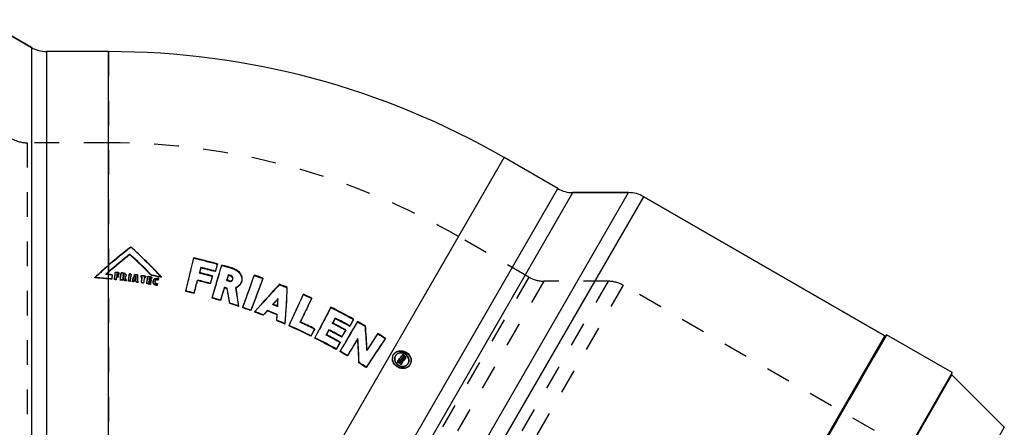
# Model space of a CAD drawing. Header units: millimetres. Extents: x 300 to 695, y 351 to 649.
# Tile 3 of 3: x 434 to 694, y 540 to 647. Entities that reach past the tile are written whole.
import ezdxf

# ---------------------------------------------------------------- set-up
doc = ezdxf.new("R2010")
doc.units = ezdxf.units.MM
doc.header["$LTSCALE"] = 65.185185
doc.linetypes.add('HIDDEN', pattern=[0.2, 0.1, -0.1])
doc.layers.add('KOERPER', color=7, linetype='CONTINUOUS')
doc.layers.add('KONST.EL_MIT_GEO', color=7, linetype='CONTINUOUS')

msp = doc.modelspace()

# ---------------------------------------------------------------- linework, layer by layer
at = {"layer": 'KOERPER', "color": 7, "linetype": 'Continuous'}
for p, q in [((424.14, 647.4), (436.89, 640.04)), ((457.29, 638.97), (440.89, 638.97)), ((457.29, 429.97), (561.79, 610.97)), ((575.99, 602.77), (561.79, 610.97)), ((579.99, 601.7), (594.7, 601.7)), ((598.7, 600.62), (662.4, 563.85)), ((662.91, 564.13), (548.41, 365.81)), ((680.24, 554.13), (662.91, 564.13))]:
    msp.add_line(p, q, dxfattribs=at)
at = {"layer": 'KOERPER', "color": 8, "linetype": 'HIDDEN'}
for p, q in [((457.29, 638.97), (457.29, 429.97)), ((457.29, 614.87), (435.79, 614.87)), ((568.35, 579.35), (549.74, 590.1))]:
    msp.add_line(p, q, dxfattribs=at)
at = {"layer": 'KOERPER', "color": 7, "linetype": 'Continuous'}
msp.add_arc((457.29, 429.97), 209, 60, 90, dxfattribs=at)
at = {"layer": 'KOERPER', "color": 8, "linetype": 'HIDDEN'}
msp.add_arc((457.29, 429.97), 184.9, 60, 90, dxfattribs=at)
at = {"layer": 'KONST.EL_MIT_GEO', "color": 7, "linetype": 'Continuous'}
for p, q in [((436.89, 640.04), (424.14, 647.4)), ((436.89, 640.04), (436.89, 428.9)), ((440.89, 638.97), (440.89, 429.97)), ((457.29, 638.97), (440.89, 638.97)), ((457.29, 429.97), (457.29, 638.97)), ((575.99, 602.77), (561.79, 610.97)), ((471.49, 421.77), (575.99, 602.77)), ((474.42, 418.84), (579.99, 601.7)), ((481.78, 406.1), (594.7, 601.7)), ((594.7, 601.7), (579.99, 601.7)), ((484.7, 403.17), (598.7, 600.62)), ((662.4, 563.85), (598.7, 600.62)), ((462.88, 585.3), (462.88, 585.4)), ((457.24, 582.51), (457.29, 582.55)), ((459.93, 580.58), (460.03, 580.57)), ((460.03, 580.57), (459.98, 580.17)), ((460.03, 580.48), (460.03, 580.57)), ((481.3, 580.56), (481.68, 580.46)), ((481.64, 581.8), (481.66, 581.94)), ((485.47, 580.81), (485.5, 580.95)), ((453.62, 579.18), (453.62, 579.27)), ((457.21, 580.1), (457.29, 580.09)), ((457.29, 580.09), (457.6, 580.07)), ((458.1, 578.8), (458.1, 578.88)), ((458.22, 579.92), (458.22, 580.01)), ((458.86, 578.8), (458.88, 579.01)), ((458.86, 578.72), (458.86, 578.8)), ((458.88, 579.01), (458.93, 579.43)), ((458.93, 579.43), (458.96, 579.64)), ((459.4, 579.47), (459.32, 578.76)), ((459.32, 578.67), (459.32, 578.76)), ((459.4, 579.39), (459.4, 579.47)), ((459.45, 579.47), (459.4, 579.47)), ((459.49, 580.22), (459.45, 579.88)), ((459.55, 579.46), (459.45, 579.47)), ((459.49, 580.13), (459.49, 580.22)), ((459.54, 580.21), (459.49, 580.22)), ((459.54, 580.13), (459.49, 580.13)), ((459.71, 580.2), (459.54, 580.21)), ((459.6, 580.12), (459.54, 580.13)), ((459.86, 579.42), (459.55, 579.46)), ((459.76, 580.19), (459.71, 580.2)), ((459.98, 580.17), (459.76, 580.19)), ((459.8, 579.84), (459.86, 579.84)), ((459.86, 579.84), (459.91, 579.83)), ((459.91, 579.83), (459.86, 579.42)), ((459.86, 579.34), (459.86, 579.42)), ((459.9, 579.74), (459.91, 579.83)), ((459.98, 580.08), (459.98, 580.17)), ((460.38, 578.64), (460.4, 578.85)), ((460.38, 578.56), (460.38, 578.64)), ((461.04, 579.2), (460.94, 578.49)), ((460.94, 578.49), (460.95, 578.57)), ((461.04, 579.29), (460.95, 578.57)), ((461.04, 579.2), (461.04, 579.29)), ((461.2, 579.27), (461.04, 579.29)), ((461.2, 579.18), (461.04, 579.2)), ((461.13, 580.04), (461.09, 579.7)), ((461.09, 579.7), (461.22, 579.68)), ((461.13, 579.95), (461.13, 580.04)), ((461.27, 580.02), (461.13, 580.04)), ((461.26, 579.93), (461.13, 579.95)), ((461.2, 579.18), (461.2, 579.27)), ((461.26, 579.93), (461.27, 580.02)), ((461.48, 578.51), (461.45, 578.6)), ((461.48, 578.43), (461.48, 578.51)), ((461.53, 578.42), (461.48, 578.43)), ((461.64, 579.38), (461.68, 579.28)), ((461.79, 578.97), (461.87, 578.76)), ((461.87, 578.76), (461.94, 578.55)), ((461.89, 579.75), (461.9, 579.83)), ((461.94, 578.55), (461.98, 578.45)), ((461.98, 578.37), (461.98, 578.45)), ((462.54, 578.29), (462.55, 578.38)), ((462.55, 578.38), (462.58, 578.59)), ((462.58, 578.59), (462.63, 579)), ((462.94, 578.24), (462.95, 578.33)), ((463.21, 580.19), (463.12, 579.57)), ((463.21, 580.1), (463.21, 580.19)), ((463.51, 578.25), (463.59, 578.45)), ((463.51, 578.17), (463.51, 578.25)), ((463.59, 578.45), (463.66, 578.66)), ((463.66, 578.66), (463.81, 579.06)), ((464.08, 578.49), (463.97, 578.19)), ((463.97, 578.1), (463.97, 578.19)), ((464.02, 579.66), (464.1, 579.86)), ((464.08, 578.4), (464.08, 578.49)), ((464.14, 578.48), (464.08, 578.49)), ((464.1, 579.86), (464.17, 580.06)), ((464.49, 579.52), (464.49, 579.61)), ((464.56, 579.6), (464.49, 579.61)), ((464.55, 579.51), (464.49, 579.52)), ((464.55, 579.51), (464.56, 579.6)), ((464.6, 578.33), (464.6, 578.41)), ((464.61, 578.1), (464.6, 578.41)), ((464.61, 578.02), (464.6, 578.33)), ((464.61, 578.02), (464.61, 578.1)), ((464.66, 578.01), (464.61, 578.02)), ((464.91, 579.96), (465, 579.95)), ((465.06, 577.95), (465.07, 578.03)), ((465.86, 579.32), (465.87, 579.41)), ((465.87, 579.41), (465.91, 579.68)), ((465.91, 579.68), (465.92, 579.72)), ((465.92, 579.72), (465.93, 579.81)), ((465.93, 579.81), (466.2, 579.77)), ((465.93, 577.82), (465.94, 577.91)), ((465.94, 577.91), (465.96, 578.07)), ((466.16, 579.27), (466.17, 579.36)), ((466.2, 579.77), (466.46, 579.73)), ((466.5, 577.74), (466.5, 577.82)), ((466.74, 579.19), (466.74, 579.28)), ((466.98, 579.65), (467.12, 579.63)), ((467.04, 579.14), (467.05, 579.23)), ((467.12, 579.63), (467.05, 579.23)), ((467.11, 579.55), (467.12, 579.63)), ((467.36, 577.6), (467.37, 577.68)), ((467.37, 577.68), (467.4, 577.89)), ((467.58, 577.65), (467.37, 577.68)), ((467.4, 577.89), (467.51, 578.51)), ((467.51, 578.51), (467.65, 579.34)), ((467.65, 579.34), (467.69, 579.54)), ((467.69, 579.54), (467.8, 579.53)), ((467.94, 578.32), (467.89, 578.02)), ((467.94, 578.24), (467.94, 578.32)), ((468, 578.31), (467.94, 578.32)), ((467.99, 578.23), (467.94, 578.24)), ((468.05, 578.22), (467.99, 578.23)), ((468.18, 578.28), (468, 578.31)), ((468.07, 579.07), (468.01, 578.73)), ((468.01, 578.73), (468.25, 578.69)), ((468.23, 578.19), (468.05, 578.22)), ((468.07, 578.98), (468.07, 579.07)), ((468.13, 579.06), (468.07, 579.07)), ((468.13, 578.97), (468.07, 578.98)), ((468.31, 579.03), (468.13, 579.06)), ((468.18, 578.96), (468.13, 578.97)), ((468.36, 578.93), (468.18, 578.96)), ((468.47, 578.24), (468.18, 578.28)), ((468.46, 578.15), (468.23, 578.19)), ((468.24, 577.96), (468.3, 577.95)), ((468.25, 578.69), (468.43, 578.66)), ((468.3, 577.95), (468.36, 577.94)), ((468.49, 579), (468.31, 579.03)), ((468.42, 577.93), (468.34, 577.52)), ((468.35, 579.44), (468.46, 579.42)), ((468.6, 578.89), (468.36, 578.93)), ((468.36, 577.94), (468.42, 577.93)), ((468.41, 577.85), (468.42, 577.93)), ((468.43, 578.66), (468.48, 578.65)), ((468.46, 579.42), (468.58, 579.4)), ((468.46, 578.15), (468.47, 578.24)), ((468.54, 578.64), (468.47, 578.24)), ((468.48, 578.65), (468.54, 578.64)), ((468.6, 578.98), (468.49, 579)), ((468.54, 578.56), (468.54, 578.64)), ((468.58, 579.4), (468.68, 579.38)), ((468.68, 579.38), (468.6, 578.98)), ((468.6, 578.89), (468.6, 578.98)), ((468.64, 579.78), (468.65, 579.87)), ((468.75, 579.77), (468.64, 579.78)), ((468.75, 579.85), (468.65, 579.87)), ((468.67, 579.3), (468.68, 579.38)), ((469.06, 578.26), (469.06, 578.18)), ((469.07, 578.34), (469.08, 578.38)), ((469.53, 578.3), (469.52, 578.26)), ((469.52, 578.21), (469.53, 578.3)), ((469.52, 578.26), (469.52, 578.22)), ((470.47, 579.05), (470.39, 578.63)), ((470.39, 578.55), (470.39, 578.63)), ((470.39, 578.59), (470.39, 578.55)), ((470.7, 579.43), (470.41, 579.48)), ((470.47, 578.97), (470.47, 579.05)), ((471.29, 579.32), (471.3, 579.41)), ((480.77, 578.46), (480.79, 578.59)), ((484.14, 577.59), (484.17, 577.71)), ((488.9, 579.84), (488.93, 579.98)), ((489.06, 578.44), (489.13, 578.42)), ((489.53, 579.65), (489.56, 579.79)), ((498.05, 578.97), (498.09, 579.1)), ((467.58, 577.57), (467.36, 577.6)), ((468.34, 577.44), (468.12, 577.48)), ((468.34, 577.52), (468.13, 577.56)), ((468.34, 577.44), (468.34, 577.52)), ((470.12, 577.15), (470.13, 577.24)), ((470.21, 577.66), (470.13, 577.24)), ((470.2, 577.57), (470.21, 577.66)), ((477.67, 575.59), (477.69, 575.71)), ((479.88, 575.06), (479.9, 575.18)), ((487.87, 576.53), (487.9, 576.66)), ((488.63, 576.3), (488.66, 576.43)), ((490.94, 576.61), (490.96, 576.49)), ((484.64, 573.8), (484.66, 573.92)), ((486.82, 573.17), (486.84, 573.29)), ((489.28, 572.41), (489.31, 572.53)), ((502.02, 573.55), (502.06, 573.67)), ((491.66, 571.64), (491.69, 571.75)), ((492.74, 571.27), (492.76, 571.39)), ((494.87, 570.52), (494.9, 570.63)), ((495.94, 570.13), (495.97, 570.25)), ((499.21, 570.47), (499.24, 570.58)), ((498.17, 569.29), (498.2, 569.4)), ((501.72, 567.87), (501.76, 567.98)), ((501.82, 569.42), (501.86, 569.54)), ((517.14, 568.43), (517.2, 568.55)), ((503.91, 566.93), (503.67, 567.04)), ((503.91, 566.93), (503.95, 567.04)), ((504.95, 566.48), (504.99, 566.59)), ((511.7, 565.61), (511.75, 565.73)), ((515.47, 565.35), (515.52, 565.46)), ((520.97, 566.36), (521.02, 566.48)), ((510.75, 563.76), (510.79, 563.86)), ((511.76, 563.25), (511.81, 563.36)), ((518.47, 562.05), (518.52, 562.16)), ((518.87, 563.52), (518.92, 563.63)), ((523.1, 563.05), (523.16, 563.16)), ((530.39, 563.1), (530.46, 563.22)), ((548.4, 366.39), (662.4, 563.85)), ((517.43, 560.24), (517.47, 560.34)), ((518.41, 559.68), (518.46, 559.79)), ((520.37, 558.55), (520.42, 558.65)), ((532.59, 558.91), (532.55, 558.84)), ((532.59, 558.91), (532.68, 559.05)), ((533.17, 558.72), (533.1, 558.61)), ((533.57, 556.89), (533.61, 556.96)), ((533.61, 556.96), (533.76, 557.18)), ((533.76, 557.18), (533.92, 557.4)), ((533.92, 557.4), (534.23, 557.83)), ((534.23, 557.83), (534.39, 558.04)), ((534.35, 556.59), (534.52, 557.02)), ((534.39, 558.04), (534.42, 558.08)), ((534.42, 558.08), (534.7, 558.48)), ((534.47, 557.48), (534.53, 557.57)), ((534.49, 557.5), (534.53, 557.57)), ((534.65, 557.39), (534.49, 557.5)), ((534.52, 557.02), (534.7, 557.46)), ((534.7, 557.46), (534.53, 557.57)), ((534.65, 557.39), (534.7, 557.46)), ((534.7, 558.48), (534.77, 558.57)), ((534.74, 557.85), (534.91, 558.1)), ((534.74, 557.85), (534.9, 557.74)), ((534.77, 558.57), (534.86, 558.69)), ((534.93, 556.98), (534.83, 556.73)), ((534.86, 558.69), (535.01, 558.9)), ((534.91, 558.1), (535.09, 558.34)), ((534.97, 557.1), (534.93, 556.98)), ((535.02, 557.22), (534.97, 557.1)), ((535.07, 557.34), (535.02, 557.22)), ((535.09, 558.33), (535.14, 558.4)), ((535.09, 558.34), (535.14, 558.4)), ((535.26, 558.21), (535.09, 558.33)), ((535.3, 558.29), (535.14, 558.4)), ((535.16, 557.76), (535.25, 557.88)), ((535.25, 557.88), (535.36, 558.04)), ((535.26, 558.21), (535.3, 558.29)), ((535.35, 558.01), (535.36, 558.04)), ((535.44, 557.46), (535.49, 557.54)), ((535.45, 558.6), (535.5, 558.56)), ((535.49, 557.54), (535.69, 557.81)), ((535.67, 557.78), (535.71, 557.85)), ((535.71, 557.85), (535.69, 557.81)), ((523.43, 556.7), (523.48, 556.8)), ((525.35, 555.49), (525.4, 555.59)), ((533.89, 556.67), (533.93, 556.74)), ((534.26, 556.41), (534.3, 556.48)), ((534.3, 556.38), (534.26, 556.41)), ((534.3, 556.48), (534.35, 556.59)), ((534.59, 556.18), (534.3, 556.38)), ((534.59, 556.18), (534.63, 556.25)), ((534.67, 556.33), (534.63, 556.25)), ((534.78, 556.61), (534.67, 556.33)), ((534.83, 556.73), (534.78, 556.61)), ((536.85, 556.04), (536.9, 556.12)), ((537.02, 556.3), (536.9, 556.12)), ((536.98, 556.23), (537.02, 556.3)), ((680.24, 554.13), (626.85, 461.67)), ((627.11, 461.68), (680.15, 553.53)), ((694, 539.68), (680.15, 553.53)), ((694, 539.68), (585.13, 351.11))]:
    msp.add_line(p, q, dxfattribs=at)
at = {"layer": 'KONST.EL_MIT_GEO', "color": 8, "linetype": 'HIDDEN'}
for p, q in [((435.79, 614.87), (435.79, 454.07)), ((457.29, 614.87), (435.79, 614.87)), ((568.35, 579.35), (549.74, 590.1)), ((463.12, 587.2), (463.12, 587.31)), ((479.79, 584.3), (479.81, 584.44)), ((486.02, 582.74), (486.05, 582.88)), ((459.07, 580.59), (459.07, 580.67)), ((460.03, 580.48), (460, 580.21)), ((460.61, 580.42), (460.61, 580.51)), ((461.32, 580.34), (461.32, 580.43)), ((481.28, 580.42), (481.3, 580.56)), ((481.31, 580.56), (481.28, 580.42)), ((486.02, 582.74), (485.96, 582.53)), ((487.18, 582.42), (487.21, 582.56)), ((490.13, 581.56), (490.16, 581.71)), ((456.6, 580.07), (456.6, 580.16)), ((456.64, 580.11), (456.6, 580.07)), ((456.67, 580.14), (456.64, 580.11)), ((458.22, 579.92), (458.2, 579.67)), ((459.4, 579.39), (459.32, 578.67)), ((459.45, 579.79), (459.45, 579.88)), ((459.46, 579.88), (459.45, 579.79)), ((459.49, 580.13), (459.46, 579.88)), ((459.87, 579.47), (459.86, 579.34)), ((459.9, 579.74), (459.87, 579.47)), ((460, 580.21), (459.98, 580.08)), ((461.09, 579.61), (461.09, 579.7)), ((461.1, 579.7), (461.09, 579.61)), ((461.09, 579.61), (461.22, 579.59)), ((461.13, 579.95), (461.1, 579.7)), ((461.22, 579.59), (461.22, 579.68)), ((461.48, 578.43), (461.42, 578.6)), ((461.43, 579.76), (461.44, 579.85)), ((461.64, 579.3), (461.64, 579.38)), ((462.8, 580.16), (462.81, 580.24)), ((463.18, 579.9), (463.12, 579.49)), ((463.21, 580.1), (463.18, 579.9)), ((464.08, 578.4), (463.97, 578.1)), ((464.17, 579.98), (464.17, 580.06)), ((464.22, 578.8), (464.23, 578.88)), ((464.25, 578.87), (464.22, 578.8)), ((464.57, 579.17), (464.55, 579.51)), ((464.58, 578.83), (464.57, 579.17)), ((464.58, 578.75), (464.58, 578.83)), ((464.58, 578.75), (464.58, 578.83)), ((465, 579.86), (465, 579.95)), ((465.86, 579.32), (465.93, 579.73)), ((465.93, 579.73), (465.93, 579.81)), ((466.17, 579.28), (466.17, 579.36)), ((467.07, 579.28), (467.04, 579.14)), ((467.11, 579.55), (467.07, 579.28)), ((467.68, 579.46), (467.69, 579.54)), ((467.88, 577.93), (467.89, 578.02)), ((467.9, 578.02), (467.88, 577.93)), ((467.94, 578.24), (467.9, 578.02)), ((468.01, 578.64), (468.01, 578.73)), ((468.02, 578.73), (468.01, 578.64)), ((468.07, 578.98), (468.02, 578.73)), ((468.41, 577.85), (468.36, 577.58)), ((468.49, 578.29), (468.46, 578.15)), ((468.54, 578.56), (468.49, 578.29)), ((468.62, 579.03), (468.6, 578.89)), ((468.67, 579.3), (468.62, 579.03)), ((469.07, 578.26), (469.08, 578.38)), ((469.07, 578.26), (469.07, 578.29)), ((469.52, 578.22), (469.51, 578.14)), ((469.52, 578.18), (469.51, 578.14)), ((469.52, 578.18), (469.52, 578.26)), ((469.52, 578.21), (469.52, 578.18)), ((470.47, 578.97), (470.39, 578.59)), ((484.7, 579.54), (484.64, 579.33)), ((484.7, 579.54), (484.72, 579.68)), ((568.35, 579.35), (487.95, 440.09)), ((488.48, 578.47), (488.5, 578.61)), ((488.52, 578.6), (488.48, 578.47)), ((489.1, 578.29), (489.13, 578.42)), ((490.13, 578.8), (490.16, 578.93)), ((572.35, 578.28), (490.88, 437.16)), ((492.43, 578.23), (492.46, 578.36)), ((495.78, 579.76), (495.82, 579.9)), ((589.27, 578.28), (499.34, 422.52)), ((589.27, 578.28), (572.35, 578.28)), ((468.36, 577.58), (468.34, 577.44)), ((470.15, 577.29), (470.12, 577.15)), ((470.2, 577.57), (470.15, 577.29)), ((490.91, 576.48), (490.94, 576.61)), ((593.27, 577.21), (502.27, 419.59)), ((502.4, 577.34), (502.44, 577.47)), ((504.46, 576.52), (504.51, 576.65)), ((682.24, 525.84), (593.27, 577.21)), ((508.74, 574.71), (508.79, 574.84)), ((510.93, 573.72), (510.98, 573.85)), ((500.69, 572.11), (500.72, 572.23)), ((500.76, 572.19), (500.69, 572.11)), ((501.94, 571.6), (501.94, 571.74)), ((501.94, 571.6), (501.98, 571.73)), ((515.98, 571.3), (516.03, 571.43)), ((507.91, 567.43), (507.95, 567.54)), ((507.96, 567.54), (507.91, 567.43)), ((516.45, 567.15), (516.5, 567.27)), ((516.51, 567.27), (516.45, 567.15)), ((517.14, 568.43), (516.51, 567.27)), ((521.99, 568.12), (521.87, 567.93)), ((521.99, 568.12), (522.04, 568.24)), ((523.03, 567.53), (523.09, 567.66)), ((511.7, 565.61), (511.6, 565.41)), ((515.47, 565.35), (514.83, 564.16)), ((519.9, 565.3), (519.78, 565.1)), ((519.9, 565.3), (519.95, 565.42)), ((525.11, 566.33), (525.17, 566.46)), ((514.77, 564.05), (514.82, 564.16)), ((514.83, 564.16), (514.77, 564.05)), ((528.36, 564.38), (528.42, 564.5)), ((662.81, 563.96), (548.51, 365.98)), ((518.47, 562.05), (518.36, 561.85)), ((525.56, 560.02), (525.61, 560.13)), ((532.55, 558.84), (532.59, 558.91)), ((532.64, 558.98), (532.68, 559.05)), ((533.1, 558.6), (533.06, 558.53)), ((533.13, 558.64), (533.17, 558.72)), ((533.95, 556.76), (534.42, 557.41)), ((534.42, 557.41), (534.49, 557.5)), ((534.52, 557.06), (534.65, 557.39)), ((534.69, 557.78), (534.74, 557.85)), ((534.69, 557.78), (534.74, 557.84)), ((534.69, 557.78), (534.86, 557.66)), ((534.74, 557.84), (534.92, 558.08)), ((534.86, 557.66), (534.9, 557.74)), ((534.92, 558.08), (535.01, 558.2)), ((534.97, 558.83), (535.01, 558.9)), ((535.01, 558.2), (535.05, 558.27)), ((535.03, 557.27), (535.07, 557.34)), ((535.05, 558.27), (535.09, 558.33)), ((535.12, 557.69), (535.32, 557.96)), ((535.12, 557.69), (535.16, 557.76)), ((535.32, 557.96), (535.35, 558.01)), ((535.44, 557.46), (535.51, 557.55)), ((535.46, 558.49), (535.5, 558.56)), ((535.51, 557.55), (535.64, 557.74)), ((535.64, 557.74), (535.67, 557.78)), ((535.67, 557.77), (535.64, 557.74)), ((533.89, 556.67), (533.95, 556.76)), ((534.26, 556.41), (534.31, 556.51)), ((536.37, 556.39), (536.46, 556.53)), ((536.37, 556.39), (536.41, 556.46)), ((536.46, 556.53), (536.5, 556.6)), ((536.9, 556.12), (536.85, 556.04))]:
    msp.add_line(p, q, dxfattribs=at)
at = {"layer": 'KONST.EL_MIT_GEO', "color": 7, "linetype": 'Continuous'}
for centre, radius, start, end in [((440.89, 646.97), 8, 240, 270), ((579.99, 609.7), 8, 240, 270), ((594.7, 593.7), 8, 60, 90), ((542.72, 483.6), 130.73, 127.5066, 130.8049), ((389.1, 502.45), 112.6, 43.1123, 48.8996), ((543.42, 482.45), 130.71, 128.0384, 131.2231), ((543.39, 482.26), 130.77, 128.004, 131.1836), ((388.48, 502.04), 111.73, 44.3759, 48.2487), ((388.58, 501.96), 111.66, 44.444, 48.2848), ((-925.42, 921.32), 1445.04, 346.16237, 346.5188), ((443.76, 426.97), 161.55, 75.0771, 77.1054), ((443.83, 427.25), 161.26, 74.8228, 75.0765), ((546.28, 479.52), 136.15, 130.8441, 132.8929), ((547.28, 478.09), 136.54, 131.4216, 131.6215), ((547.15, 477.96), 136.47, 131.3526, 131.5242), ((547.37, 477.99), 136.66, 131.2352, 131.4216), ((547.22, 477.88), 136.59, 131.1809, 131.3526), ((443, 424.73), 156.77, 83.801, 84.1148), ((-366.49, 681.84), 833.28, 352.90043, 353.01539), ((443.02, 424.94), 156.56, 83.2886, 83.5499), ((461.23, 579.7), 0.728, 75.837, 83.2664), ((443.73, 427.18), 159.2, 74.801, 76.2274), ((443.69, 427.17), 159.36, 74.792, 76.2184), ((443.62, 427.18), 157.94, 75.1977, 76.0533), ((-1557.15, 1181.45), 2130.27, 343.42985, 343.67227), ((443.89, 427.47), 161.03, 73.3001, 74.3945), ((440.07, 394.56), 185.2, 84.6656, 85.8051), ((440.04, 393.82), 185.86, 85.5604, 85.8127), ((440.08, 394.22), 185.46, 84.6755, 85.5606), ((440.08, 393.66), 187.22, 84.7502, 84.9388), ((442.88, 424.57), 155.06, 84.3655, 84.6682), ((442.91, 424.58), 154.96, 84.3726, 84.6753), ((442.94, 424.55), 156.21, 84.3844, 84.6146), ((442.9, 424.77), 154.86, 83.9139, 84.0834), ((442.93, 424.78), 154.76, 83.9211, 84.0904), ((442.97, 424.82), 155.44, 83.7636, 83.933), ((442.96, 424.79), 155.96, 83.801, 83.9328), ((443.01, 424.8), 156.2, 83.7619, 83.9046), ((442.92, 424.99), 154.64, 83.3067, 83.5187), ((442.95, 425), 154.54, 83.3138, 83.5257), ((346.23, 536.7), 122.6, 19.9799, 20.3156), ((346.52, 536.67), 122.31, 20.0482, 20.3421), ((442.94, 425.13), 154.49, 82.9206, 83.1077), ((442.97, 425.15), 154.39, 82.9276, 83.0939), ((461.33, 579.85), 0.567, 303.6741, 311.9279), ((346.6, 537.06), 122.58, 19.9936, 20.1481), ((461.31, 579.81), 0.592, 32.4895, 40.0066), ((442.98, 425.28), 154.26, 82.5656, 82.7155), ((442.96, 425.27), 154.36, 82.5586, 82.7085), ((443.05, 425.21), 156.28, 82.5897, 82.7396), ((442.97, 425.4), 154.23, 82.1738, 82.3464), ((443, 425.41), 154.13, 82.1809, 82.3535), ((443.03, 425.47), 154.37, 81.9688, 82.1626), ((443, 425.47), 154.47, 81.9618, 82.134), ((443.08, 425.41), 156.08, 81.96, 82.2348), ((443.02, 425.45), 154.89, 81.9974, 82.1312), ((232.45, 570.49), 232.28, 2.0578, 2.2465), ((442.99, 425.54), 154.08, 81.7629, 81.9352), ((443.02, 425.55), 153.99, 81.7699, 81.9231), ((231.61, 571.12), 233.56, 1.6968, 2.1664), ((443.12, 425.63), 155.37, 81.4675, 81.5815), ((443.09, 425.62), 155.47, 81.4607, 81.5747), ((443.05, 425.72), 153.82, 81.2311, 81.4436), ((443.02, 425.71), 153.91, 81.2241, 81.4366), ((443.12, 425.69), 155.8, 81.1898, 81.3856), ((443.1, 425.73), 155.36, 81.1341, 81.2482), ((443.13, 425.74), 155.26, 81.1409, 81.255), ((443.15, 425.85), 155.64, 80.6825, 80.8873), ((443.07, 425.92), 154.11, 80.6018, 80.7341), ((389.13, 502.51), 110.87, 44.1858, 44.4415), ((389.03, 502.59), 110.95, 44.148, 44.3734), ((443.21, 426.06), 155.91, 79.6194, 80.5694), ((443.23, 426.01), 155.86, 79.956, 80.5761), ((469.85, 578.2), 0.789, 169.6436, 175.5), ((469.87, 578.23), 0.805, 159.756, 169.5521), ((469.9, 578.22), 0.841, 155.1192, 159.794), ((469.93, 578.21), 0.865, 150.5018, 155.114), ((469.95, 578.19), 0.894, 145.9737, 150.5005), ((470.01, 578.15), 0.969, 115.7169, 120.0575), ((470.03, 578.19), 0.514, 209.4167, 218.9769), ((470.05, 578.21), 0.541, 218.976, 223.6348), ((470.07, 578.22), 0.563, 223.6656, 232.6683), ((470.09, 578.02), 1.1, 69.4427, 77.3988), ((443.26, 426.18), 155.69, 79.6259, 79.8459), ((-1106.22, 991.55), 1639.87, 345.2868, 345.40955), ((-1120.93, 995.19), 1655.01, 345.29865, 345.42063), ((443.55, 427.25), 155.72, 74.8906, 76.1737), ((443.51, 427.24), 155.87, 74.8811, 76.1641), ((443.65, 427.31), 157.81, 74.9124, 75.1976), ((443.74, 427.64), 157.46, 73.2741, 73.4846), ((443.86, 427.62), 158.75, 73.2784, 73.5156), ((443.82, 427.61), 158.9, 73.2695, 73.5067), ((489.53, 579.07), 0.643, 341.3086, 347.5758), ((444.06, 427.99), 160.48, 70.326, 71.1848), ((443.05, 425.91), 153.71, 80.6109, 80.8156), ((443.08, 425.92), 153.62, 80.6179, 80.8226), ((470.04, 578.19), 1.01, 227.9129, 232.0665), ((470.13, 578.4), 1.16, 243.7442, 258.6931), ((443.29, 426.99), 152.52, 76.6884, 76.9731), ((443.26, 427.05), 152.59, 76.1087, 76.963), ((443.31, 427.09), 152.41, 76.1189, 76.6884), ((443.68, 427.69), 155.26, 73.1705, 73.4632), ((443.64, 427.69), 155.4, 73.161, 73.4538), ((357.23, 552.2), 133.59, 8.702, 10.3947), ((356.53, 552.29), 134.31, 8.6642, 10.3521), ((358.7, 553.82), 134.19, 7.9125, 9.7254), ((637.99, 449.55), 186.38, 136.6562, 139.64), ((444.16, 428.27), 160.19, 67.8683, 68.6632), ((328.4, 582.09), 176.19, 355.102, 358.2321), ((443.44, 427.57), 151.92, 73.9804, 74.2658), ((443.41, 427.62), 152, 73.3997, 74.2557), ((443.46, 427.65), 151.84, 73.4097, 73.9805), ((443.51, 427.92), 151.68, 71.4788, 72.4246), ((636.33, 448.41), 183.63, 136.9877, 137.6021), ((635.83, 448.52), 183.13, 136.943, 137.5218), ((326.53, 580.18), 175.65, 357.2402, 357.8763), ((444.23, 428.43), 160.01, 65.3442, 66.2043), ((443.54, 427.91), 151.57, 71.804, 72.4345), ((443.56, 427.97), 151.5, 71.4887, 71.804), ((355.94, 553.42), 136.98, 7.6904, 7.9197), ((443.59, 428.07), 151.4, 70.7741, 71.06), ((443.57, 428.1), 151.5, 70.1924, 71.0501), ((443.61, 428.12), 151.34, 70.2022, 70.7741), ((443.66, 428.24), 151.21, 68.8708, 69.7732), ((443.62, 428.24), 151.35, 68.861, 69.7634), ((640.85, 443.97), 189.91, 138.2342, 138.7082), ((641.29, 443.93), 190.32, 138.2791, 138.7534), ((443.78, 428.35), 152.55, 67.6374, 68.6949), ((443.74, 428.34), 152.68, 67.6279, 68.6853), ((443.86, 428.33), 154.72, 68.159, 68.4366), ((443.87, 428.35), 154.7, 67.937, 68.159), ((2769.87, -613.06), 2546.13, 152.27616, 152.48113), ((444.23, 428.43), 160.01, 60.9001, 63.3368), ((319.72, 580.34), 182.43, 356.0793, 356.5687), ((443.72, 428.41), 151.03, 66.6156, 67.4183), ((319.14, 580.58), 183.05, 356.0516, 356.5407), ((443.69, 428.41), 151.16, 66.5056, 67.4086), ((443.84, 428.5), 153.11, 63.672, 65.2472), ((444.04, 428.49), 156.56, 62.1128, 62.4311), ((444.15, 428.46), 157.86, 60.8824, 62.4584), ((444.11, 428.45), 158.01, 60.8744, 62.4501), ((1943.2, -273.5), 1650.54, 149.361, 149.67801), ((444.19, 428.36), 160.09, 59.6106, 60.4703), ((443.75, 428.47), 150.98, 63.6523, 66.0857), ((443.71, 428.46), 151.11, 63.6428, 66.0761), ((443.95, 428.46), 154.44, 60.9802, 62.4121), ((443.91, 428.46), 154.59, 60.9717, 62.4033), ((444.03, 428.46), 156.59, 60.9986, 62.1127), ((396.6, 554.35), 129.14, 2.5662, 5.3812), ((443.73, 428.43), 151.02, 60.7896, 63.2224), ((443.69, 428.43), 151.15, 60.7805, 63.2129), ((443.83, 428.48), 153.13, 62.2084, 62.3834), ((443.82, 428.44), 153.17, 60.8086, 62.2084), ((1811.66, -222.6), 1509.18, 148.62872, 148.82855), ((1813.42, -223.21), 1511.01, 148.63885, 148.83901), ((391.98, 553.06), 131.5, 1.5854, 4.3567), ((391.37, 553.25), 132.16, 1.5382, 4.3022), ((1508.09, -90.73), 1176.17, 146.22761, 146.67239), ((1510.37, -91.85), 1178.71, 146.23741, 146.68251), ((1587.25, -120.29), 1260.97, 147.10762, 147.34373), ((444.08, 428.18), 160.3, 57.3935, 58.2524), ((662.55, 564.11), 0.3, 240, 320.0009), ((443.67, 428.33), 151.13, 59.5021, 60.3603), ((443.63, 428.33), 151.26, 59.493, 60.3511), ((534.32, 557.86), 2.03, 125.0324, 131.361), ((534.36, 557.8), 2.1, 118.6843, 125.0288), ((534.49, 557.88), 2.17, 170.6108, 183.1598), ((534.2, 557.98), 1.86, 137.8891, 144.802), ((534.27, 557.92), 1.95, 131.3582, 137.8901), ((534.55, 557.81), 1.66, 173.4022, 180.6466), ((534.52, 557.82), 1.63, 166.314, 173.3993), ((534.48, 557.83), 1.58, 159.3695, 166.3145), ((534.4, 557.86), 1.5, 150.0736, 159.39), ((426.72, 402.6), 187.67, 55.1776, 55.2972), ((426.94, 402.98), 187.32, 55.1685, 55.2883), ((534.51, 557.66), 1.72, 101.0975, 115.4043), ((425.77, 400.92), 192.07, 55.1791, 55.3373), ((535.07, 557.91), 0.572, 269.985, 275.7314), ((534.5, 557.1), 2.29, 55.5074, 69.6319), ((535.06, 557.77), 0.494, 298.2704, 304.2098), ((535.1, 557.84), 0.49, 298.4984, 304.5145), ((535.14, 557.79), 0.433, 316.9177, 323.6442), ((535.12, 558.02), 0.668, 41.6163, 55.137), ((535.19, 558.05), 0.591, 20.9891, 28.3422), ((534.45, 557.01), 2.3, 52.1796, 55.7015), ((534.47, 557.04), 2.27, 46.3874, 52.1888), ((535.06, 557.3), 1.6, 352.8232, 0.3191), ((535.14, 557.37), 1.57, 345.4686, 352.8213), ((535.27, 557.3), 2.01, 343.174, 349.834), ((535.23, 557.31), 2.05, 349.8385, 356.6), ((535.2, 557.31), 2.08, 356.6036, 3.2555), ((443.55, 428.13), 151.36, 57.2889, 58.1462), ((443.51, 428.13), 151.49, 57.28, 58.1372), ((535.01, 557.97), 2.15, 216.0426, 220.0416), ((535.02, 557.98), 2.16, 220.0417, 226.162), ((535.03, 557.99), 2.17, 226.1668, 228.8393), ((535.06, 558.03), 2.23, 228.8714, 243.3162), ((535.05, 558.02), 2.21, 243.3479, 255.9964), ((427.06, 403.16), 187.1, 54.9059, 55.0288), ((535.04, 557.98), 2.17, 255.9908, 262.1838), ((535.06, 557.57), 1.76, 288.0708, 295.0335), ((535.18, 557.49), 2.2, 297.8856, 303.9563), ((535.28, 557.31), 1.41, 323.2103, 326.586), ((535.26, 557.32), 1.44, 326.5867, 329.9784), ((535.39, 557.25), 1.89, 316.2729, 322.9508), ((535.32, 557.28), 1.96, 330.0479, 343.1943), ((680.36, 553.74), 0.3, 175.0001, 225)]:
    msp.add_arc(centre, radius, start, end, dxfattribs=at)
at = {"layer": 'KONST.EL_MIT_GEO', "color": 8, "linetype": 'HIDDEN'}
for centre, radius, start, end in [((435.79, 622.87), 8, 240, 270), ((542.53, 483.6), 130.53, 127.4696, 130.769), ((389.21, 502.37), 112.51, 43.15, 48.9354), ((-913.51, 918.57), 1432.83, 346.1505, 346.50893), ((443.8, 427), 161.36, 74.8322, 77.1143), ((546.05, 479.49), 135.95, 130.7637, 132.8391), ((-335.08, 669.65), 799.13, 353.46624, 353.60083), ((443.03, 424.75), 156.66, 83.7687, 84.1216), ((-363.93, 681.55), 830.72, 352.87823, 353.00777), ((443.05, 424.95), 156.46, 83.2954, 83.5568), ((443.66, 427.2), 157.77, 74.9218, 76.2052), ((-1536.24, 1175.56), 2108.57, 343.41806, 343.66227), ((443.93, 427.48), 160.86, 73.3087, 74.4032), ((440.08, 393.24), 187.56, 84.7366, 84.9485), ((442.96, 424.53), 156.13, 84.3914, 84.7366), ((442.99, 424.81), 155.86, 83.7703, 83.9398), ((461.33, 579.77), 0.566, 303.584, 309.1879), ((346.69, 536.94), 122.51, 19.7628, 20.226), ((-409.31, 700.25), 880.35, 352.0371, 352.15944), ((443.08, 425.22), 156.18, 82.5965, 82.7464), ((856.43, 436.72), 417.6, 159.9373, 160.2013), ((443.11, 425.43), 155.98, 81.9325, 82.2416), ((443.05, 425.46), 154.79, 82.0043, 82.1382), ((232.27, 571.03), 232.9, 1.7031, 2.1732), ((443.14, 425.67), 155.73, 81.1476, 81.5882), ((443.18, 425.87), 155.53, 80.5664, 80.935), ((443.1, 425.93), 154.01, 80.5426, 80.7411), ((443.14, 425.92), 154.74, 80.5542, 80.7527), ((469.84, 578.12), 0.789, 169.6083, 175.4449), ((443.78, 427.65), 157.3, 73.2569, 73.494), ((489.52, 578.93), 0.623, 347.5414, 353.2585), ((490.13, 578.78), 2.37, 341.6381, 346.6638), ((444.09, 427.99), 160.32, 70.3344, 71.1933), ((572.35, 586.28), 8, 240, 270), ((589.27, 570.28), 8, 60, 90), ((489.65, 579.29), 3.09, 294.2399, 295.2288), ((358.51, 553.58), 134.37, 7.7241, 9.8145), ((637.55, 449.58), 185.98, 136.612, 139.5948), ((444.2, 428.27), 160.03, 67.8766, 68.6715), ((328.94, 581.84), 175.61, 355.1298, 358.2618), ((326.19, 579.99), 175.95, 357.3128, 357.5513), ((327.88, 579.91), 174.25, 357.5511, 357.9059), ((444.26, 428.43), 159.86, 65.3523, 66.2125), ((443.9, 428.35), 154.57, 67.9462, 68.4458), ((2772.81, -615.27), 2549.75, 152.2661, 152.4702), ((444.27, 428.44), 159.85, 60.9081, 63.3448), ((443.88, 428.5), 152.97, 63.6812, 65.2564), ((1941.73, -273.12), 1649.06, 149.35105, 149.66744), ((444.22, 428.36), 159.93, 59.6184, 60.4781), ((444.07, 428.47), 156.44, 61.0071, 62.4395), ((396.44, 554.11), 129.25, 2.6213, 5.4274), ((443.86, 428.45), 153.03, 60.8176, 62.3923), ((1585.04, -119.28), 1258.55, 147.09777, 147.33367), ((444.11, 428.18), 160.15, 57.401, 58.26), ((662.55, 564.11), 0.3, 320.0009, 330), ((534.4, 557.81), 2.12, 164.3648, 176.9264), ((534.28, 557.83), 1.41, 146.5175, 149.9987), ((534.29, 557.82), 1.43, 144.4802, 146.5145), ((1320.81, -11.2), 970.82, 144.04399, 144.18523), ((237.59, 676.34), 320.38, 337.9722, 338.1825), ((425.55, 400.54), 192.42, 55.1685, 55.3461), ((535.03, 557.86), 0.59, 269.9101, 274.4612), ((535.09, 557.72), 0.44, 317.0824, 323.6757), ((535.14, 557.29), 1.52, 332.1119, 345.4578), ((535.1, 557.3), 1.56, 345.4527, 352.823), ((535.21, 557.25), 1.44, 330.0047, 332.0518), ((535.25, 557.27), 2.02, 309.9865, 316.2362), ((535.36, 557.17), 1.88, 316.2541, 322.9573), ((680.36, 553.74), 0.3, 150, 175.0001)]:
    msp.add_arc(centre, radius, start, end, dxfattribs=at)
at = {"layer": 'KONST.EL_MIT_GEO', "color": 7, "linetype": 'Continuous'}
for points in [[(486.05, 582.88), (485.87, 582.24), (485.68, 581.59), (485.5, 580.95)], [(458.96, 579.64), (458.99, 579.98), (459.03, 580.33), (459.07, 580.67)], [(461.41, 580.41), (461.47, 580.39), (461.52, 580.37), (461.57, 580.35)], [(461.57, 580.35), (461.65, 580.31), (461.71, 580.25), (461.77, 580.19)], [(481.66, 581.94), (481.54, 581.48), (481.42, 581.02), (481.3, 580.56)], [(458.22, 580.01), (458.18, 579.63), (458.14, 579.26), (458.1, 578.88)], [(461.22, 579.68), (461.28, 579.67), (461.34, 579.69), (461.38, 579.72)], [(461.43, 579.8), (461.41, 579.87), (461.33, 579.92), (461.26, 579.93)], [(461.38, 579.72), (461.41, 579.75), (461.43, 579.8), (461.44, 579.85)], [(461.84, 579.53), (461.8, 579.45), (461.75, 579.38), (461.68, 579.33)], [(461.9, 579.83), (461.89, 579.69), (461.82, 579.53), (461.71, 579.43)], [(461.81, 580.13), (461.87, 580.04), (461.9, 579.94), (461.9, 579.83)], [(462.63, 579), (462.69, 579.42), (462.75, 579.83), (462.81, 580.24)], [(463.12, 579.57), (463.07, 579.16), (463.01, 578.74), (462.95, 578.33)], [(463.81, 579.06), (463.88, 579.26), (463.95, 579.46), (464.02, 579.66)], [(464.49, 579.61), (464.4, 579.36), (464.31, 579.12), (464.23, 578.88)], [(465.96, 578.07), (466.03, 578.47), (466.09, 578.87), (466.16, 579.27)], [(466.74, 579.28), (466.66, 578.79), (466.58, 578.31), (466.5, 577.82)], [(466.74, 579.19), (466.66, 578.71), (466.58, 578.22), (466.5, 577.74)], [(469.21, 578.69), (469.29, 578.81), (469.4, 578.91), (469.52, 578.98)], [(469.52, 578.22), (469.51, 578.13), (469.54, 578.02), (469.58, 577.94)], [(469.62, 578.49), (469.57, 578.43), (469.54, 578.37), (469.53, 578.3)], [(469.59, 579.02), (469.81, 579.13), (470.08, 579.15), (470.33, 579.1)], [(469.73, 577.78), (469.86, 577.68), (470.04, 577.63), (470.21, 577.66)], [(470.39, 578.55), (470.31, 578.59), (470.21, 578.62), (470.12, 578.63)], [(470.39, 578.63), (470.31, 578.68), (470.22, 578.7), (470.13, 578.71)], [(484.72, 579.68), (484.54, 579.02), (484.35, 578.37), (484.17, 577.71)], [(488.93, 579.98), (488.79, 579.52), (488.65, 579.06), (488.5, 578.61)], [(490.04, 579.27), (489.93, 579.45), (489.74, 579.59), (489.53, 579.65)], [(469.61, 577.35), (469.52, 577.4), (469.44, 577.45), (469.37, 577.52)], [(470.13, 577.24), (470.05, 577.24), (469.97, 577.24), (469.9, 577.26)], [(491.63, 576.94), (491.43, 576.76), (491.2, 576.62), (490.96, 576.5)], [(517.2, 568.55), (516.97, 568.12), (516.73, 567.7), (516.5, 567.27)], [(522.04, 568.24), (521.7, 567.66), (521.36, 567.07), (521.02, 566.48)], [(511.75, 565.73), (511.43, 565.1), (511.11, 564.48), (510.79, 563.86)], [(515.52, 565.46), (515.29, 565.03), (515.05, 564.6), (514.82, 564.16)], [(519.95, 565.42), (519.61, 564.82), (519.26, 564.22), (518.92, 563.63)], [(518.52, 562.16), (518.17, 561.56), (517.82, 560.95), (517.47, 560.34)], [(532.35, 558.23), (532.39, 558.47), (532.47, 558.7), (532.59, 558.91)], [(533.77, 559.21), (533.54, 559.1), (533.32, 558.93), (533.17, 558.72)], [(534.35, 559.3), (534.21, 559.29), (534.06, 559.26), (533.93, 559.22)], [(533.93, 556.74), (534.11, 556.99), (534.29, 557.23), (534.47, 557.48)], [(534.9, 557.74), (534.94, 557.71), (534.99, 557.7), (535.03, 557.7)], [(535.74, 558.91), (535.53, 559.06), (535.28, 559.17), (535.02, 559.24)], [(535.03, 557.7), (535.08, 557.7), (535.13, 557.72), (535.16, 557.76)], [(535.29, 557.33), (535.22, 557.29), (535.15, 557.27), (535.08, 557.27)], [(535.33, 557.4), (535.27, 557.37), (535.2, 557.35), (535.13, 557.34)], [(535.32, 558.14), (535.31, 558.17), (535.29, 558.19), (535.26, 558.21)], [(535.38, 558.18), (535.37, 558.22), (535.34, 558.26), (535.3, 558.29)], [(535.36, 558.04), (535.38, 558.06), (535.39, 558.09), (535.39, 558.12)], [(535.39, 558.12), (535.39, 558.14), (535.39, 558.16), (535.38, 558.18)], [(535.45, 557.5), (535.43, 557.47), (535.4, 557.45), (535.38, 557.43)], [(535.62, 558.46), (535.65, 558.42), (535.68, 558.38), (535.71, 558.34)], [(535.74, 558.27), (535.79, 558.14), (535.78, 557.97), (535.71, 557.85)], [(536.23, 558.59), (536.11, 558.74), (535.96, 558.87), (535.79, 558.98)], [(536.5, 556.6), (536.57, 556.72), (536.62, 556.85), (536.66, 556.98)], [(534.75, 555.83), (535.03, 555.79), (535.34, 555.81), (535.61, 555.9)], [(535.81, 555.98), (536.04, 556.09), (536.26, 556.25), (536.41, 556.46)], [(536.55, 555.72), (536.43, 555.63), (536.31, 555.54), (536.17, 555.47)], [(536.75, 555.95), (536.65, 555.84), (536.54, 555.75), (536.41, 555.66)]]:
    msp.add_open_spline(points, degree=3, dxfattribs=at)
at = {"layer": 'KONST.EL_MIT_GEO', "color": 8, "linetype": 'HIDDEN'}
for points, knots in [([(461.32, 580.34), (461.47, 580.32), (461.76, 580.2), (461.9, 579.89), (461.89, 579.75)], [0, 0, 0, 0, 0.511375, 1, 1, 1, 1]), ([(490.13, 581.56), (490.51, 581.45), (491.21, 581.12), (492.04, 580.32), (492.51, 579.31), (492.51, 578.57), (492.43, 578.23)], [0, 0, 0, 0, 0.263491, 0.518654, 0.763418, 1, 1, 1, 1]), ([(461.22, 579.59), (461.27, 579.59), (461.38, 579.61), (461.43, 579.71), (461.43, 579.76)], [0, 0, 0, 0, 0.49929, 1, 1, 1, 1]), ([(469.07, 578.29), (469.12, 578.56), (469.55, 579.07), (470.19, 579.07), (470.47, 578.97)], [0, 0, 0, 0, 0.477864, 1, 1, 1, 1]), ([(469.51, 578.14), (469.5, 577.98), (469.66, 577.63), (470.03, 577.55), (470.2, 577.57)], [0, 0, 0, 0, 0.476744, 1, 1, 1, 1]), ([(489.1, 578.29), (489.31, 578.22), (489.78, 578.23), (490.09, 578.61), (490.13, 578.8)], [0, 0, 0, 0, 0.533075, 1, 1, 1, 1]), ([(492.74, 571.27), (492.99, 571.99), (494.01, 574.82), (495.02, 577.65), (495.78, 579.76)], [0, 0, 0, 0, 0.254413, 1, 1, 1, 1]), ([(504.95, 566.48), (505.27, 567.18), (506.53, 569.92), (507.8, 572.66), (508.74, 574.71)], [0, 0, 0, 0, 0.254237, 1, 1, 1, 1]), ([(510.93, 573.72), (510.69, 573.21), (509.69, 571.15), (508.71, 569.09), (507.96, 567.54)], [0, 0, 0, 0, 0.246617, 1, 1, 1, 1]), ([(532.64, 558.98), (532.78, 559.18), (533.16, 559.53), (534.16, 559.94), (535.39, 559.77), (536.45, 559.07), (537.09, 558.21), (537.33, 557.17), (537.14, 556.5), (536.98, 556.23)], [0, 0, 0, 0, 0.102549, 0.20757, 0.439471, 0.575741, 0.725325, 0.869665, 1, 1, 1, 1]), ([(533.06, 558.53), (532.95, 558.35), (532.82, 557.92), (532.91, 556.97), (533.58, 556.13), (534.51, 555.75), (535.44, 555.69), (536.11, 556.05), (536.37, 556.39)], [0, 0, 0, 0, 0.112964, 0.236754, 0.502064, 0.638244, 0.77007, 1, 1, 1, 1]), ([(534.86, 557.66), (534.88, 557.65), (534.96, 557.61), (535.08, 557.63), (535.12, 557.69)], [0, 0, 0, 0, 0.277778, 1, 1, 1, 1]), ([(535.46, 558.49), (535.58, 558.41), (535.76, 558.18), (535.73, 557.88), (535.67, 557.77)], [0, 0, 0, 0, 0.533663, 1, 1, 1, 1])]:
    msp.add_open_spline(points, degree=3, knots=knots, dxfattribs=at)
for points in [[(481.64, 581.8), (481.53, 581.39), (481.42, 580.97), (481.31, 580.56)], [(485.96, 582.53), (485.8, 581.95), (485.64, 581.38), (485.47, 580.81)], [(458.2, 579.67), (458.16, 579.38), (458.13, 579.09), (458.1, 578.8)], [(461.43, 579.76), (461.43, 579.77), (461.43, 579.79), (461.43, 579.8)], [(461.89, 579.75), (461.89, 579.67), (461.87, 579.6), (461.84, 579.53)], [(463.12, 579.49), (463.06, 579.07), (463, 578.66), (462.94, 578.24)], [(464.49, 579.52), (464.41, 579.3), (464.33, 579.09), (464.25, 578.87)], [(465.93, 577.82), (466.01, 578.31), (466.09, 578.79), (466.17, 579.28)], [(467.36, 577.6), (467.47, 578.22), (467.57, 578.84), (467.68, 579.46)], [(484.64, 579.33), (484.47, 578.75), (484.31, 578.17), (484.14, 577.59)], [(488.9, 579.84), (488.77, 579.43), (488.64, 579.02), (488.52, 578.6)], [(521.87, 567.93), (521.57, 567.41), (521.27, 566.89), (520.97, 566.36)], [(511.6, 565.41), (511.32, 564.86), (511.03, 564.31), (510.75, 563.76)], [(519.78, 565.1), (519.48, 564.57), (519.17, 564.05), (518.87, 563.52)], [(518.36, 561.85), (518.05, 561.32), (517.74, 560.78), (517.43, 560.24)], [(532.36, 558.38), (532.4, 558.54), (532.47, 558.7), (532.55, 558.84)], [(534.31, 556.51), (534.38, 556.7), (534.45, 556.88), (534.52, 557.06)], [(535.34, 558.01), (535.35, 558.05), (535.34, 558.1), (535.32, 558.14)], [(535.32, 557.96), (535.33, 557.98), (535.34, 557.99), (535.34, 558.01)], [(535.41, 557.42), (535.39, 557.4), (535.36, 557.38), (535.33, 557.36)]]:
    msp.add_open_spline(points, degree=3, dxfattribs=at)
at = {"layer": 'KONST.EL_MIT_GEO', "color": 7, "linetype": 'Continuous'}
for points, knots in [([(490.16, 581.71), (490.54, 581.59), (491.25, 581.26), (492.08, 580.46), (492.55, 579.44), (492.54, 578.7), (492.46, 578.36)], [0, 0, 0, 0, 0.263747, 0.519095, 0.763464, 1, 1, 1, 1]), ([(461.44, 579.85), (461.44, 579.89), (461.4, 579.98), (461.31, 580.01), (461.27, 580.02)], [0, 0, 0, 0, 0.480928, 1, 1, 1, 1]), ([(469.36, 577.44), (469.3, 577.49), (469.12, 577.69), (469.04, 577.98), (469.06, 578.18)], [0, 0, 0, 0, 0.275644, 1, 1, 1, 1]), ([(469.37, 577.52), (469.31, 577.57), (469.13, 577.77), (469.05, 578.06), (469.06, 578.26)], [0, 0, 0, 0, 0.260037, 1, 1, 1, 1]), ([(470.12, 578.63), (469.99, 578.64), (469.71, 578.57), (469.55, 578.34), (469.52, 578.21)], [0, 0, 0, 0, 0.525114, 1, 1, 1, 1]), ([(470.13, 578.71), (470.03, 578.72), (469.83, 578.69), (469.67, 578.57), (469.62, 578.49)], [0, 0, 0, 0, 0.510814, 1, 1, 1, 1]), ([(489.13, 578.42), (489.33, 578.36), (489.76, 578.36), (490.08, 578.68), (490.14, 578.86)], [0, 0, 0, 0, 0.520518, 1, 1, 1, 1]), ([(490.16, 578.93), (490.2, 579.11), (490.09, 579.52), (489.75, 579.73), (489.56, 579.79)], [0, 0, 0, 0, 0.47867, 1, 1, 1, 1]), ([(490.14, 578.86), (490.15, 578.96), (490.13, 579.11), (490.06, 579.24), (490.04, 579.27)], [0, 0, 0, 0, 0.738595, 1, 1, 1, 1]), ([(492.46, 578.36), (492.37, 577.99), (491.98, 577.25), (491.31, 576.78), (490.94, 576.61)], [0, 0, 0, 0, 0.489057, 1, 1, 1, 1]), ([(492.37, 578.03), (492.27, 577.72), (492.03, 577.32), (491.72, 577.01), (491.63, 576.94)], [0, 0, 0, 0, 0.744492, 1, 1, 1, 1]), ([(492.76, 571.39), (493.02, 572.11), (494.04, 574.94), (495.06, 577.78), (495.82, 579.9)], [0, 0, 0, 0, 0.254267, 1, 1, 1, 1]), ([(498.05, 578.97), (497.79, 578.27), (496.73, 575.46), (495.67, 572.64), (494.87, 570.52)], [0, 0, 0, 0, 0.245473, 1, 1, 1, 1]), ([(498.09, 579.1), (497.83, 578.41), (496.77, 575.59), (495.71, 572.76), (494.9, 570.63)], [0, 0, 0, 0, 0.245611, 1, 1, 1, 1]), ([(470.12, 577.15), (470.06, 577.15), (469.81, 577.17), (469.57, 577.27), (469.42, 577.39)], [0, 0, 0, 0, 0.236754, 1, 1, 1, 1]), ([(487.87, 576.53), (487.78, 576.25), (487.43, 575.13), (487.08, 574.01), (486.82, 573.17)], [0, 0, 0, 0, 0.248346, 1, 1, 1, 1]), ([(487.9, 576.66), (487.81, 576.38), (487.46, 575.25), (487.1, 574.13), (486.84, 573.29)], [0, 0, 0, 0, 0.248414, 1, 1, 1, 1]), ([(504.99, 566.59), (505.31, 567.29), (506.57, 570.04), (507.84, 572.79), (508.79, 574.84)], [0, 0, 0, 0, 0.254136, 1, 1, 1, 1]), ([(510.98, 573.85), (510.73, 573.33), (509.72, 571.23), (508.71, 569.13), (507.95, 567.54)], [0, 0, 0, 0, 0.246625, 1, 1, 1, 1]), ([(533.35, 559.64), (533.73, 559.85), (534.4, 559.98), (535.26, 559.82), (536.09, 559.47), (536.93, 558.71), (537.26, 557.85), (537.28, 557.43)], [0, 0, 0, 0, 0.243396, 0.371019, 0.500354, 0.755724, 1, 1, 1, 1]), ([(536.17, 555.47), (535.79, 555.27), (534.85, 555.09), (533.5, 555.54), (532.5, 556.57), (532.26, 557.49), (532.28, 557.93)], [0, 0, 0, 0, 0.240376, 0.501367, 0.758251, 1, 1, 1, 1]), ([(536.21, 555.54), (535.84, 555.34), (535.17, 555.21), (534.31, 555.36), (533.48, 555.71), (532.66, 556.48), (532.35, 557.34), (532.33, 557.76)], [0, 0, 0, 0, 0.244387, 0.37181, 0.500671, 0.755165, 1, 1, 1, 1]), ([(532.9, 557.79), (532.9, 557.7), (532.93, 557.31), (533.1, 556.95), (533.27, 556.71)], [0, 0, 0, 0, 0.245509, 1, 1, 1, 1]), ([(533.93, 559.22), (533.85, 559.19), (533.54, 559.06), (533.27, 558.84), (533.13, 558.65)], [0, 0, 0, 0, 0.264148, 1, 1, 1, 1]), ([(535.29, 559.24), (535.2, 559.28), (534.84, 559.38), (534.45, 559.4), (534.18, 559.35)], [0, 0, 0, 0, 0.255172, 1, 1, 1, 1]), ([(535.02, 559.24), (534.97, 559.25), (534.75, 559.3), (534.52, 559.31), (534.35, 559.3)], [0, 0, 0, 0, 0.257102, 1, 1, 1, 1]), ([(536.67, 557.31), (536.66, 557.43), (536.6, 557.94), (536.31, 558.41), (536.03, 558.68)], [0, 0, 0, 0, 0.237342, 1, 1, 1, 1]), ([(536.7, 557.18), (536.73, 557.42), (536.67, 557.94), (536.4, 558.39), (536.23, 558.59)], [0, 0, 0, 0, 0.489061, 1, 1, 1, 1])]:
    msp.add_open_spline(points, degree=3, knots=knots, dxfattribs=at)

doc.saveas('drawing.dxf')
